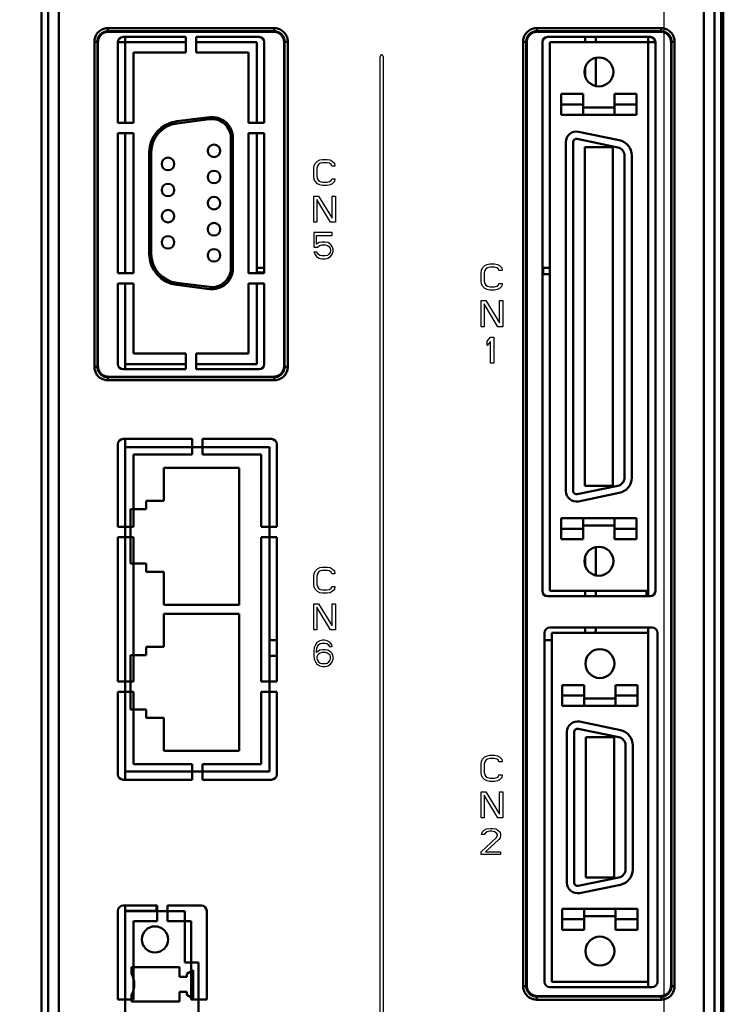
# Model space of a CAD drawing. Header units: millimetres. Extents: x -630 to -92, y 209 to 969.
# Tile 12 of 24: x -534 to -467, y 543 to 637. Entities that reach past the tile are written whole.
import ezdxf

# ---------------------------------------------------------------- set-up
doc = ezdxf.new("R2010")
doc.units = ezdxf.units.MM
doc.header["$LTSCALE"] = 32.67
doc.header["$PDMODE"] = 3
doc.header["$PDSIZE"] = 0.3125
doc.linetypes.add('AM_ISO08W050', pattern=[18, 12, -1.5, 3, -1.5])
doc.linetypes.add('PHANTOM', pattern=[0.8, 0.45, -0.05, 0.1, -0.05, 0.1, -0.05])
doc.layers.get('0').update_dxf_attribs({"linetype": 'CONTINUOUS'})
doc.layers.get('Defpoints').update_dxf_attribs({"linetype": 'CONTINUOUS'})
doc.layers.add('03___PRT_ALL_CURVES', color=7, linetype='CONTINUOUS')
doc.layers.add('AM_10', color=7, linetype='AM_ISO08W050', lineweight=50)
doc.styles.get("Standard").update_dxf_attribs({"font": 'txt', "width": 0.7})
doc.dimstyles.new('DIMSTYLE_1', dxfattribs={"dimtxt": 5, "dimasz": 0.1875, "dimexe": 0.18, "dimexo": 0.0625, "dimgap": 0.09, "dimtad": 1, "dimdsep": 46, "dimtxsty": 'Standard', "dimblk": '_FILLED', "dimblk1": '_FILLED', "dimblk2": '_FILLED', "dimcen": 0.09, "dimadec": 0, "dimazin": 0, "dimtp": 0.01, "dimtm": 0.01, "dimtfac": 1, "dimtofl": 0, "dimtmove": 0, "dimatfit": 3, "dimldrblk": '_FILLED', "dimfxl": 0, "dimtolj": 1, "dimarcsym": 0})

# ---------------------------------------------------------------- blocks, each defined once
blk = doc.blocks.new('_FILLED')
at = {"color": 0, "linetype": 'ByBlock'}
blk.add_solid([(0, 0), (-1, 0.2), (-1, -0.2)], dxfattribs=at)
blk = doc.blocks.new('*D6')
at = {"color": 0, "linetype": 'Continuous', "lineweight": -2}
for p, q in [((-473.333, 666.36), (-555.377, 666.36)), ((-554.377, 662.86), (-554.377, 506.86)), ((-520.333, 503.36), (-555.377, 503.36))]:
    blk.add_line(p, q, dxfattribs=at)
at = {"layer": 'Defpoints', "color": 0, "linetype": 'Continuous', "lineweight": 0}
for p in [(-472.333, 666.36), (-554.377, 503.36), (-519.333, 503.36)]:
    blk.add_point(p, dxfattribs=at)
at = {"color": 0, "linetype": 'Continuous', "lineweight": -2, "xscale": 3.5, "yscale": 3.5, "zscale": 3.5}
for p, rotation in [((-554.377, 666.36), 90), ((-554.377, 503.36), 270)]:
    blk.add_blockref('_FILLED', p, dxfattribs=dict(at, rotation=rotation))
at = {"color": 0, "linetype": 'Continuous', "insert": (-557.877, 584.86), "char_height": 5, "attachment_point": 5, "rotation": 90}
blk.add_mtext('\\A1;163(6.42)', dxfattribs=at)
blk = doc.blocks.new('*D7')
at = {"color": 0, "linetype": 'Continuous', "lineweight": -2}
for p, q in [((-472.333, 665.36), (-472.333, 482.288)), ((-519.333, 502.36), (-519.333, 482.288)), ((-515.833, 483.288), (-475.833, 483.288))]:
    blk.add_line(p, q, dxfattribs=at)
at = {"layer": 'Defpoints', "color": 0, "linetype": 'Continuous', "lineweight": 0}
for p in [(-472.333, 666.36), (-519.333, 503.36), (-472.333, 483.288)]:
    blk.add_point(p, dxfattribs=at)
at = {"color": 0, "linetype": 'Continuous', "lineweight": -2, "xscale": 3.5, "yscale": 3.5, "zscale": 3.5, "rotation": 180}
blk.add_blockref('_FILLED', (-519.333, 483.288), dxfattribs=at)
at = {"color": 0, "linetype": 'Continuous', "lineweight": -2, "xscale": 3.5, "yscale": 3.5, "zscale": 3.5}
blk.add_blockref('_FILLED', (-472.333, 483.288), dxfattribs=at)
at = {"color": 0, "linetype": 'Continuous', "insert": (-495.833, 486.788), "char_height": 5, "attachment_point": 5}
blk.add_mtext('\\A1;47(1.83)', dxfattribs=at)

msp = doc.modelspace()

# ---------------------------------------------------------------- linework, layer by layer
at = {"layer": '03___PRT_ALL_CURVES', "linetype": 'Continuous'}
for p, q in [((-499.453, 540.684), (-499.453, 633.404)), ((-499.313, 633.544), (-499.293, 633.544)), ((-499.153, 633.404), (-499.153, 540.684)), ((-505.803, 622.693), (-505.751, 622.959)), ((-505.803, 621.896), (-505.803, 622.693)), ((-505.751, 622.959), (-505.647, 623.172)), ((-505.647, 623.172), (-505.438, 623.385)), ((-505.438, 622.906), (-505.491, 622.693)), ((-505.491, 622.693), (-505.491, 621.896)), ((-505.438, 623.385), (-505.23, 623.491)), ((-505.334, 623.066), (-505.438, 622.906)), ((-505.178, 623.172), (-505.334, 623.066)), ((-505.23, 623.491), (-504.97, 623.544)), ((-504.97, 623.225), (-505.178, 623.172)), ((-504.97, 623.544), (-504.501, 623.544)), ((-504.501, 623.225), (-504.97, 623.225)), ((-504.501, 623.544), (-504.241, 623.491)), ((-504.293, 623.172), (-504.501, 623.225)), ((-504.136, 623.066), (-504.293, 623.172)), ((-504.241, 623.491), (-504.032, 623.385)), ((-504.084, 622.906), (-504.136, 623.066)), ((-503.772, 622.906), (-504.084, 622.906)), ((-504.032, 623.385), (-503.824, 623.172)), ((-503.824, 623.172), (-503.772, 622.906)), ((-505.751, 621.63), (-505.803, 621.896)), ((-505.491, 621.896), (-505.438, 621.683)), ((-505.438, 621.683), (-505.334, 621.523)), ((-504.136, 621.523), (-504.084, 621.683)), ((-504.084, 621.683), (-503.772, 621.683)), ((-503.772, 621.683), (-503.824, 621.417)), ((-505.647, 621.417), (-505.751, 621.63)), ((-505.438, 621.204), (-505.647, 621.417)), ((-505.23, 621.098), (-505.438, 621.204)), ((-505.334, 621.523), (-505.178, 621.417)), ((-504.97, 621.044), (-505.23, 621.098)), ((-505.178, 621.417), (-504.97, 621.364)), ((-504.97, 621.364), (-504.501, 621.364)), ((-504.501, 621.044), (-504.97, 621.044)), ((-504.501, 621.364), (-504.293, 621.417)), ((-504.241, 621.098), (-504.501, 621.044)), ((-504.293, 621.417), (-504.136, 621.523)), ((-504.032, 621.204), (-504.241, 621.098)), ((-503.824, 621.417), (-504.032, 621.204)), ((-505.803, 617.544), (-505.803, 620.044)), ((-505.803, 620.044), (-505.334, 620.044)), ((-505.334, 620.044), (-504.032, 617.917)), ((-504.032, 617.917), (-504.032, 620.044)), ((-504.032, 620.044), (-503.72, 620.044)), ((-503.72, 620.044), (-503.72, 617.544)), ((-505.491, 619.725), (-505.491, 617.544)), ((-504.188, 617.544), (-505.491, 619.725)), ((-505.491, 617.544), (-505.803, 617.544)), ((-503.72, 617.544), (-504.188, 617.544)), ((-505.801, 616.544), (-505.801, 615.161)), ((-504.03, 616.544), (-505.801, 616.544)), ((-505.54, 615.427), (-505.54, 616.279)), ((-505.54, 616.279), (-504.03, 616.279)), ((-504.03, 616.279), (-504.03, 616.544)), ((-505.801, 615.161), (-505.436, 615.161)), ((-505.28, 615.587), (-505.54, 615.427)), ((-505.436, 615.161), (-505.228, 615.321)), ((-505.019, 615.64), (-505.28, 615.587)), ((-505.228, 615.321), (-505.019, 615.374)), ((-504.707, 615.64), (-505.019, 615.64)), ((-505.019, 615.374), (-504.707, 615.374)), ((-504.447, 615.587), (-504.707, 615.64)), ((-504.707, 615.374), (-504.499, 615.321)), ((-504.499, 615.321), (-504.342, 615.215)), ((-504.186, 615.427), (-504.447, 615.587)), ((-504.342, 615.215), (-504.238, 615.055)), ((-504.03, 615.215), (-504.186, 615.427)), ((-503.926, 614.949), (-504.03, 615.215)), ((-505.801, 614.683), (-505.697, 614.47)), ((-505.488, 614.683), (-505.801, 614.683)), ((-505.697, 614.47), (-505.54, 614.257)), ((-505.54, 614.257), (-505.28, 614.098)), ((-505.384, 614.47), (-505.488, 614.683)), ((-505.228, 614.364), (-505.384, 614.47)), ((-505.019, 614.31), (-505.228, 614.364)), ((-504.707, 614.31), (-505.019, 614.31)), ((-504.499, 614.364), (-504.707, 614.31)), ((-504.342, 614.47), (-504.499, 614.364)), ((-504.447, 614.098), (-504.186, 614.257)), ((-504.238, 614.63), (-504.342, 614.47)), ((-504.238, 615.055), (-504.186, 614.896)), ((-504.186, 614.789), (-504.238, 614.63)), ((-504.186, 614.896), (-504.186, 614.789)), ((-504.186, 614.257), (-504.03, 614.47)), ((-504.03, 614.47), (-503.926, 614.736)), ((-503.926, 614.736), (-503.926, 614.949)), ((-505.28, 614.098), (-505.019, 614.044)), ((-505.019, 614.044), (-504.707, 614.044)), ((-504.707, 614.044), (-504.447, 614.098)), ((-489.647, 613.172), (-489.438, 613.385)), ((-489.438, 613.385), (-489.23, 613.491)), ((-489.23, 613.491), (-488.97, 613.544)), ((-488.97, 613.225), (-489.178, 613.172)), ((-488.97, 613.544), (-488.501, 613.544)), ((-488.501, 613.225), (-488.97, 613.225)), ((-488.501, 613.544), (-488.241, 613.491)), ((-488.293, 613.172), (-488.501, 613.225)), ((-488.241, 613.491), (-488.032, 613.385)), ((-488.032, 613.385), (-487.824, 613.172)), ((-489.803, 612.693), (-489.751, 612.959)), ((-489.803, 611.896), (-489.803, 612.693)), ((-489.751, 612.959), (-489.647, 613.172)), ((-489.438, 612.906), (-489.491, 612.693)), ((-489.491, 612.693), (-489.491, 611.896)), ((-489.334, 613.066), (-489.438, 612.906)), ((-489.178, 613.172), (-489.334, 613.066)), ((-488.136, 613.066), (-488.293, 613.172)), ((-488.084, 612.906), (-488.136, 613.066)), ((-487.772, 612.906), (-488.084, 612.906)), ((-487.824, 613.172), (-487.772, 612.906)), ((-489.751, 611.63), (-489.803, 611.896)), ((-489.647, 611.417), (-489.751, 611.63)), ((-489.438, 611.204), (-489.647, 611.417)), ((-489.491, 611.896), (-489.438, 611.683)), ((-489.438, 611.683), (-489.334, 611.523)), ((-489.334, 611.523), (-489.178, 611.417)), ((-489.178, 611.417), (-488.97, 611.364)), ((-488.97, 611.364), (-488.501, 611.364)), ((-488.501, 611.364), (-488.293, 611.417)), ((-488.293, 611.417), (-488.136, 611.523)), ((-488.136, 611.523), (-488.084, 611.683)), ((-488.084, 611.683), (-487.772, 611.683)), ((-487.824, 611.417), (-488.032, 611.204)), ((-487.772, 611.683), (-487.824, 611.417)), ((-489.23, 611.098), (-489.438, 611.204)), ((-488.97, 611.044), (-489.23, 611.098)), ((-488.501, 611.044), (-488.97, 611.044)), ((-488.241, 611.098), (-488.501, 611.044)), ((-488.032, 611.204), (-488.241, 611.098)), ((-489.803, 607.544), (-489.803, 610.044)), ((-489.803, 610.044), (-489.334, 610.044)), ((-489.491, 609.725), (-489.491, 607.544)), ((-488.188, 607.544), (-489.491, 609.725)), ((-489.334, 610.044), (-488.032, 607.917)), ((-488.032, 607.917), (-488.032, 610.044)), ((-488.032, 610.044), (-487.72, 610.044)), ((-487.72, 610.044), (-487.72, 607.544)), ((-489.491, 607.544), (-489.803, 607.544)), ((-487.72, 607.544), (-488.188, 607.544)), ((-489.203, 606.172), (-488.891, 606.544)), ((-489.203, 605.747), (-489.203, 606.172)), ((-488.891, 606.119), (-489.203, 605.747)), ((-488.891, 606.544), (-488.578, 606.544)), ((-488.891, 604.044), (-488.891, 606.119)), ((-488.578, 606.544), (-488.578, 604.044)), ((-488.578, 604.044), (-488.891, 604.044)), ((-505.751, 583.959), (-505.647, 584.172)), ((-505.647, 584.172), (-505.438, 584.385)), ((-505.438, 584.385), (-505.23, 584.491)), ((-505.334, 584.066), (-505.438, 583.906)), ((-505.178, 584.172), (-505.334, 584.066)), ((-505.23, 584.491), (-504.97, 584.544)), ((-504.97, 584.225), (-505.178, 584.172)), ((-504.97, 584.544), (-504.501, 584.544)), ((-504.501, 584.225), (-504.97, 584.225)), ((-504.501, 584.544), (-504.241, 584.491)), ((-504.293, 584.172), (-504.501, 584.225)), ((-504.136, 584.066), (-504.293, 584.172)), ((-504.241, 584.491), (-504.032, 584.385)), ((-504.084, 583.906), (-504.136, 584.066)), ((-504.032, 584.385), (-503.824, 584.172)), ((-503.824, 584.172), (-503.772, 583.906)), ((-505.803, 583.693), (-505.751, 583.959)), ((-505.803, 582.896), (-505.803, 583.693)), ((-505.438, 583.906), (-505.491, 583.693)), ((-505.491, 583.693), (-505.491, 582.896)), ((-503.772, 583.906), (-504.084, 583.906)), ((-505.751, 582.63), (-505.803, 582.896)), ((-505.647, 582.417), (-505.751, 582.63)), ((-505.438, 582.204), (-505.647, 582.417)), ((-505.491, 582.896), (-505.438, 582.683)), ((-505.438, 582.683), (-505.334, 582.523)), ((-505.23, 582.098), (-505.438, 582.204)), ((-505.334, 582.523), (-505.178, 582.417)), ((-505.178, 582.417), (-504.97, 582.364)), ((-504.97, 582.364), (-504.501, 582.364)), ((-504.501, 582.364), (-504.293, 582.417)), ((-504.293, 582.417), (-504.136, 582.523)), ((-504.032, 582.204), (-504.241, 582.098)), ((-504.136, 582.523), (-504.084, 582.683)), ((-504.084, 582.683), (-503.772, 582.683)), ((-503.824, 582.417), (-504.032, 582.204)), ((-503.772, 582.683), (-503.824, 582.417)), ((-504.97, 582.044), (-505.23, 582.098)), ((-504.501, 582.044), (-504.97, 582.044)), ((-504.241, 582.098), (-504.501, 582.044)), ((-505.803, 578.544), (-505.803, 581.044)), ((-505.803, 581.044), (-505.334, 581.044)), ((-505.491, 580.725), (-505.491, 578.544)), ((-504.188, 578.544), (-505.491, 580.725)), ((-505.334, 581.044), (-504.032, 578.917)), ((-504.032, 578.917), (-504.032, 581.044)), ((-504.032, 581.044), (-503.72, 581.044)), ((-503.72, 581.044), (-503.72, 578.544)), ((-505.491, 578.544), (-505.803, 578.544)), ((-503.72, 578.544), (-504.188, 578.544)), ((-505.23, 577.491), (-505.491, 577.332)), ((-504.97, 577.544), (-505.23, 577.491)), ((-504.761, 577.544), (-504.97, 577.544)), ((-504.501, 577.491), (-504.761, 577.544)), ((-504.241, 577.332), (-504.501, 577.491)), ((-505.751, 576.853), (-505.803, 576.481)), ((-505.803, 576.481), (-505.803, 576.108)), ((-505.647, 577.119), (-505.751, 576.853)), ((-505.491, 577.332), (-505.647, 577.119)), ((-505.543, 576.481), (-505.491, 576.8)), ((-505.23, 576.587), (-505.543, 576.374)), ((-505.543, 576.374), (-505.543, 576.481)), ((-505.491, 576.8), (-505.438, 576.959)), ((-505.438, 576.959), (-505.334, 577.119)), ((-505.334, 577.119), (-505.178, 577.225)), ((-504.97, 576.64), (-505.23, 576.587)), ((-505.178, 577.225), (-505.022, 577.279)), ((-505.022, 577.279), (-504.709, 577.279)), ((-504.709, 576.64), (-504.97, 576.64)), ((-504.709, 577.279), (-504.553, 577.225)), ((-504.449, 576.587), (-504.709, 576.64)), ((-504.553, 577.225), (-504.397, 577.119)), ((-504.188, 576.427), (-504.449, 576.587)), ((-504.397, 577.119), (-504.293, 576.959)), ((-504.293, 576.959), (-504.032, 576.959)), ((-504.084, 577.119), (-504.241, 577.332)), ((-504.032, 576.959), (-504.084, 577.119)), ((-505.803, 576.108), (-505.751, 575.736)), ((-505.751, 575.736), (-505.647, 575.47)), ((-505.438, 576.108), (-505.491, 575.949)), ((-505.491, 575.949), (-505.491, 575.789)), ((-505.491, 575.789), (-505.438, 575.63)), ((-505.334, 576.215), (-505.438, 576.108)), ((-505.438, 575.63), (-505.334, 575.47)), ((-505.178, 576.321), (-505.334, 576.215)), ((-505.022, 576.374), (-505.178, 576.321)), ((-504.657, 576.374), (-505.022, 576.374)), ((-504.501, 576.321), (-504.657, 576.374)), ((-504.345, 576.215), (-504.501, 576.321)), ((-504.241, 576.108), (-504.345, 576.215)), ((-504.345, 575.47), (-504.241, 575.63)), ((-504.188, 575.949), (-504.241, 576.108)), ((-504.241, 575.63), (-504.188, 575.789)), ((-504.032, 576.268), (-504.188, 576.427)), ((-504.188, 575.789), (-504.188, 575.949)), ((-503.928, 576.002), (-504.032, 576.268)), ((-504.032, 575.47), (-503.928, 575.736)), ((-503.928, 575.736), (-503.928, 576.002)), ((-505.647, 575.47), (-505.491, 575.257)), ((-505.491, 575.257), (-505.23, 575.098)), ((-505.334, 575.47), (-505.178, 575.364)), ((-505.23, 575.098), (-504.97, 575.044)), ((-505.178, 575.364), (-505.022, 575.31)), ((-505.022, 575.31), (-504.657, 575.31)), ((-504.97, 575.044), (-504.709, 575.044)), ((-504.709, 575.044), (-504.449, 575.098)), ((-504.657, 575.31), (-504.501, 575.364)), ((-504.501, 575.364), (-504.345, 575.47)), ((-504.449, 575.098), (-504.188, 575.257)), ((-504.188, 575.257), (-504.032, 575.47)), ((-489.751, 565.959), (-489.647, 566.172)), ((-489.647, 566.172), (-489.438, 566.385)), ((-489.438, 566.385), (-489.23, 566.491)), ((-489.178, 566.172), (-489.334, 566.066)), ((-489.23, 566.491), (-488.97, 566.544)), ((-488.97, 566.225), (-489.178, 566.172)), ((-488.97, 566.544), (-488.501, 566.544)), ((-488.501, 566.225), (-488.97, 566.225)), ((-488.501, 566.544), (-488.241, 566.491)), ((-488.293, 566.172), (-488.501, 566.225)), ((-488.136, 566.066), (-488.293, 566.172)), ((-488.241, 566.491), (-488.032, 566.385)), ((-488.032, 566.385), (-487.824, 566.172)), ((-487.824, 566.172), (-487.772, 565.906)), ((-489.803, 565.693), (-489.751, 565.959)), ((-489.803, 564.896), (-489.803, 565.693)), ((-489.438, 565.906), (-489.491, 565.693)), ((-489.491, 565.693), (-489.491, 564.896)), ((-489.334, 566.066), (-489.438, 565.906)), ((-488.084, 565.906), (-488.136, 566.066)), ((-487.772, 565.906), (-488.084, 565.906)), ((-489.751, 564.63), (-489.803, 564.896)), ((-489.647, 564.417), (-489.751, 564.63)), ((-489.438, 564.204), (-489.647, 564.417)), ((-489.491, 564.896), (-489.438, 564.683)), ((-489.438, 564.683), (-489.334, 564.523)), ((-489.334, 564.523), (-489.178, 564.417)), ((-489.178, 564.417), (-488.97, 564.364)), ((-488.97, 564.364), (-488.501, 564.364)), ((-488.501, 564.364), (-488.293, 564.417)), ((-488.293, 564.417), (-488.136, 564.523)), ((-488.136, 564.523), (-488.084, 564.683)), ((-488.084, 564.683), (-487.772, 564.683)), ((-487.824, 564.417), (-488.032, 564.204)), ((-487.772, 564.683), (-487.824, 564.417)), ((-489.23, 564.098), (-489.438, 564.204)), ((-488.97, 564.044), (-489.23, 564.098)), ((-488.501, 564.044), (-488.97, 564.044)), ((-488.241, 564.098), (-488.501, 564.044)), ((-488.032, 564.204), (-488.241, 564.098)), ((-489.803, 563.044), (-489.334, 563.044)), ((-489.803, 560.544), (-489.803, 563.044)), ((-488.188, 560.544), (-489.491, 562.725)), ((-489.491, 562.725), (-489.491, 560.544)), ((-489.334, 563.044), (-488.032, 560.917)), ((-488.032, 563.044), (-487.72, 563.044)), ((-488.032, 560.917), (-488.032, 563.044)), ((-487.72, 563.044), (-487.72, 560.544)), ((-489.491, 560.544), (-489.803, 560.544)), ((-487.72, 560.544), (-488.188, 560.544)), ((-489.282, 559.491), (-488.918, 559.544)), ((-488.918, 559.544), (-488.709, 559.544)), ((-488.709, 559.544), (-488.397, 559.491)), ((-489.803, 557.31), (-488.345, 558.64)), ((-489.751, 558.959), (-489.699, 559.172)), ((-489.491, 558.959), (-489.751, 558.959)), ((-489.699, 559.172), (-489.491, 559.385)), ((-489.491, 559.385), (-489.282, 559.491)), ((-489.386, 559.119), (-489.491, 558.959)), ((-489.23, 559.225), (-489.386, 559.119)), ((-488.97, 559.279), (-489.23, 559.225)), ((-488.761, 559.279), (-488.97, 559.279)), ((-488.501, 559.225), (-488.761, 559.279)), ((-488.345, 559.119), (-488.501, 559.225)), ((-488.397, 559.491), (-488.188, 559.385)), ((-488.241, 558.959), (-488.345, 559.119)), ((-488.345, 558.64), (-488.241, 558.853)), ((-488.241, 558.853), (-488.241, 558.959)), ((-488.188, 559.385), (-487.98, 559.172)), ((-487.98, 558.64), (-488.084, 558.481)), ((-487.98, 559.172), (-487.928, 558.959)), ((-487.928, 558.853), (-487.98, 558.64)), ((-487.928, 558.959), (-487.928, 558.853)), ((-488.084, 558.481), (-489.386, 557.31)), ((-489.803, 557.044), (-489.803, 557.31)), ((-487.928, 557.044), (-489.803, 557.044)), ((-489.386, 557.31), (-487.928, 557.31)), ((-487.928, 557.31), (-487.928, 557.044))]:
    msp.add_line(p, q, dxfattribs=at)
for centre, start, end in [((-499.313, 633.404), 90, 180), ((-499.293, 633.404), 0, 90)]:
    msp.add_arc(centre, 0.14, start, end, dxfattribs=at)
at = {"layer": 'AM_10', "color": 7, "linetype": 'Continuous'}
for p, q in [((-531.833, 502.174), (-531.833, 668.76)), ((-466.833, 511.96), (-466.833, 668.76)), ((-531.818, 668.745), (-531.818, 511.974)), ((-466.849, 668.745), (-466.849, 511.974)), ((-466.633, 509.86), (-466.633, 656.131)), ((-531.205, 637.725), (-531.205, 512.587)), ((-530.179, 637.716), (-530.179, 512.587)), ((-468.488, 512.587), (-468.488, 637.716)), ((-467.462, 512.587), (-467.462, 637.725)), ((-525.481, 636.107), (-525.481, 635.807)), ((-525.481, 636.107), (-509.586, 636.107)), ((-525.481, 635.807), (-525.433, 635.76)), ((-525.481, 635.807), (-509.586, 635.807)), ((-509.586, 635.807), (-509.633, 635.76)), ((-509.586, 636.107), (-509.586, 635.807)), ((-484.481, 636.107), (-484.481, 635.807)), ((-484.481, 636.107), (-472.586, 636.107)), ((-484.481, 635.807), (-484.433, 635.76)), ((-484.481, 635.807), (-472.586, 635.807)), ((-472.586, 635.807), (-472.633, 635.76)), ((-472.586, 636.107), (-472.586, 635.807)), ((-509.633, 635.76), (-525.433, 635.76)), ((-518.033, 635.26), (-524.033, 635.26)), ((-523.833, 627.06), (-523.833, 635.26)), ((-518.033, 635.26), (-518.033, 633.76)), ((-517.033, 633.76), (-517.033, 635.26)), ((-511.033, 635.26), (-517.033, 635.26)), ((-472.633, 635.76), (-484.433, 635.76)), ((-473.633, 635.26), (-483.433, 635.26)), ((-479.833, 635.26), (-479.833, 634.76)), ((-478.833, 635.26), (-478.833, 634.76)), ((-473.833, 581.76), (-473.833, 635.26)), ((-526.78, 603.712), (-526.78, 634.807)), ((-526.78, 634.807), (-526.481, 634.807)), ((-526.481, 603.712), (-526.481, 634.807)), ((-526.481, 634.807), (-526.433, 634.76)), ((-526.433, 634.76), (-526.433, 603.76)), ((-518.033, 634.765), (-524.533, 634.765)), ((-524.533, 634.76), (-524.533, 627.06)), ((-511.233, 634.765), (-517.033, 634.765)), ((-511.233, 627.06), (-511.233, 634.765)), ((-510.533, 627.06), (-510.533, 634.76)), ((-508.586, 634.807), (-508.633, 634.76)), ((-508.633, 603.76), (-508.633, 634.76)), ((-508.586, 634.807), (-508.586, 603.712)), ((-508.286, 634.807), (-508.586, 634.807)), ((-508.286, 634.807), (-508.286, 603.712)), ((-485.78, 544.462), (-485.78, 634.807)), ((-485.78, 634.807), (-485.481, 634.807)), ((-485.481, 544.462), (-485.481, 634.807)), ((-485.481, 634.807), (-485.433, 634.76)), ((-485.433, 634.76), (-485.433, 544.51)), ((-483.933, 634.76), (-483.933, 582.26)), ((-483.233, 634.76), (-483.233, 582.26)), ((-483.233, 634.76), (-473.133, 634.76)), ((-473.133, 582.26), (-473.133, 634.76)), ((-471.586, 634.807), (-471.633, 634.76)), ((-471.633, 544.51), (-471.633, 634.76)), ((-471.586, 634.807), (-471.586, 544.462)), ((-471.286, 634.807), (-471.586, 634.807)), ((-471.286, 634.807), (-471.286, 544.462)), ((-523.033, 633.76), (-523.033, 627.06)), ((-518.033, 633.76), (-523.033, 633.76)), ((-512.033, 633.76), (-517.033, 633.76)), ((-512.033, 627.06), (-512.033, 633.76)), ((-478.833, 633.255), (-478.833, 630.564)), ((-479.833, 632.359), (-479.833, 631.46)), ((-482.133, 627.81), (-482.133, 629.81)), ((-480.033, 629.81), (-482.133, 629.81)), ((-480.033, 627.81), (-480.033, 629.81)), ((-477.033, 627.81), (-477.033, 629.81)), ((-474.933, 629.81), (-477.033, 629.81)), ((-474.933, 627.81), (-474.933, 629.81)), ((-480.033, 628.81), (-482.133, 628.81)), ((-480.033, 628.51), (-477.033, 628.51)), ((-474.933, 628.81), (-477.033, 628.81)), ((-515.781, 627.584), (-518.905, 627.194)), ((-515.757, 627.386), (-518.881, 626.995)), ((-482.133, 627.81), (-474.933, 627.81)), ((-523.033, 627.06), (-524.533, 627.06)), ((-510.533, 627.06), (-512.033, 627.06)), ((-524.533, 626.06), (-524.533, 612.66)), ((-524.533, 626.06), (-523.033, 626.06)), ((-523.833, 626.06), (-523.833, 612.66)), ((-523.033, 626.06), (-523.033, 612.66)), ((-513.733, 613.131), (-513.733, 625.6)), ((-513.533, 613.131), (-513.533, 625.6)), ((-512.033, 612.66), (-512.033, 626.06)), ((-512.033, 626.06), (-510.533, 626.06)), ((-511.233, 612.66), (-511.233, 626.06)), ((-510.533, 612.66), (-510.533, 626.06)), ((-476.722, 624.698), (-480.623, 625.503)), ((-476.58, 625.384), (-480.481, 626.189)), ((-481.683, 625.21), (-481.683, 591.81)), ((-480.983, 625.21), (-480.983, 591.81)), ((-479.883, 624.71), (-479.883, 592.31)), ((-477.183, 624.71), (-479.883, 624.71)), ((-477.183, 592.31), (-477.183, 624.71)), ((-521.533, 624.217), (-521.533, 614.514)), ((-521.333, 624.217), (-521.333, 614.514)), ((-476.083, 593.104), (-476.083, 623.915)), ((-475.383, 593.104), (-475.383, 623.915)), ((-466.633, 621.66), (-466.833, 621.66)), ((-466.833, 620.86), (-466.633, 620.86)), ((-523.033, 612.66), (-524.533, 612.66)), ((-510.533, 612.66), (-512.033, 612.66)), ((-511.233, 613.164), (-510.533, 613.164)), ((-511.233, 612.742), (-510.533, 612.742)), ((-483.933, 613.164), (-483.233, 613.164)), ((-483.933, 612.742), (-483.873, 612.742)), ((-483.933, 612.564), (-483.233, 612.564)), ((-483.873, 613.164), (-483.873, 612.564)), ((-524.533, 611.66), (-524.533, 603.965)), ((-524.533, 611.66), (-523.033, 611.66)), ((-523.833, 611.66), (-523.833, 603.465)), ((-523.033, 611.66), (-523.033, 604.965)), ((-518.905, 611.537), (-515.781, 611.146)), ((-518.881, 611.735), (-515.757, 611.345)), ((-512.033, 604.965), (-512.033, 611.66)), ((-512.033, 611.66), (-510.533, 611.66)), ((-511.233, 603.965), (-511.233, 611.66)), ((-510.533, 603.965), (-510.533, 611.66)), ((-523.033, 604.965), (-518.033, 604.965)), ((-518.033, 604.965), (-518.033, 603.465)), ((-517.033, 603.465), (-517.033, 604.965)), ((-517.033, 604.965), (-512.033, 604.965)), ((-466.633, 604.86), (-466.833, 604.86)), ((-523.833, 603.965), (-518.033, 603.965)), ((-517.033, 603.965), (-511.233, 603.965)), ((-466.633, 604.06), (-466.849, 604.06)), ((-526.78, 603.712), (-526.481, 603.712)), ((-526.481, 603.712), (-526.433, 603.76)), ((-524.033, 603.465), (-518.033, 603.465)), ((-517.033, 603.465), (-511.033, 603.465)), ((-508.586, 603.712), (-508.633, 603.76)), ((-508.286, 603.712), (-508.586, 603.712)), ((-466.633, 603.06), (-466.849, 603.06)), ((-525.481, 602.712), (-525.433, 602.76)), ((-525.481, 602.412), (-525.481, 602.712)), ((-509.586, 602.712), (-525.481, 602.712)), ((-509.586, 602.412), (-525.481, 602.412)), ((-525.433, 602.76), (-509.633, 602.76)), ((-509.586, 602.712), (-509.633, 602.76)), ((-509.586, 602.412), (-509.586, 602.712)), ((-524.533, 596.304), (-524.533, 588.404)), ((-517.433, 596.804), (-524.033, 596.804)), ((-523.833, 564.204), (-523.833, 596.804)), ((-517.433, 596.804), (-517.433, 595.304)), ((-516.433, 595.304), (-516.433, 596.804)), ((-509.833, 596.804), (-516.433, 596.804)), ((-509.333, 588.404), (-509.333, 596.304)), ((-510.033, 596.005), (-523.833, 596.005)), ((-523.033, 595.304), (-523.033, 588.404)), ((-517.433, 595.304), (-523.033, 595.304)), ((-510.833, 595.304), (-516.433, 595.304)), ((-510.833, 588.404), (-510.833, 595.304)), ((-510.033, 565.005), (-510.033, 596.005)), ((-520.133, 594.055), (-520.133, 590.89)), ((-512.933, 594.055), (-520.133, 594.055)), ((-512.933, 580.925), (-512.933, 594.055)), ((-480.623, 591.516), (-476.722, 592.321)), ((-480.481, 590.83), (-476.58, 591.635)), ((-479.883, 592.31), (-477.183, 592.31)), ((-521.833, 590.89), (-521.833, 590.09)), ((-520.133, 590.89), (-521.833, 590.89)), ((-523.333, 590.09), (-523.333, 584.89)), ((-521.833, 590.09), (-523.333, 590.09)), ((-482.133, 589.21), (-474.933, 589.21)), ((-482.133, 587.21), (-482.133, 589.21)), ((-480.033, 587.21), (-480.033, 589.21)), ((-477.033, 587.21), (-477.033, 589.21)), ((-474.933, 587.21), (-474.933, 589.21)), ((-523.033, 588.404), (-524.533, 588.404)), ((-509.333, 588.404), (-510.833, 588.404)), ((-480.033, 588.21), (-482.133, 588.21)), ((-480.033, 588.51), (-477.033, 588.51)), ((-474.933, 588.21), (-477.033, 588.21)), ((-524.533, 587.404), (-524.533, 573.604)), ((-524.533, 587.404), (-523.033, 587.404)), ((-523.033, 587.404), (-523.033, 573.604)), ((-510.833, 573.604), (-510.833, 587.404)), ((-510.833, 587.404), (-509.333, 587.404)), ((-509.333, 573.604), (-509.333, 587.404)), ((-480.033, 587.21), (-482.133, 587.21)), ((-474.933, 587.21), (-477.033, 587.21)), ((-478.833, 586.455), (-478.833, 583.764)), ((-479.833, 585.559), (-479.833, 584.66)), ((-523.333, 584.89), (-521.833, 584.89)), ((-521.833, 584.89), (-521.833, 584.09)), ((-521.833, 584.09), (-520.133, 584.09)), ((-520.133, 584.09), (-520.133, 580.925)), ((-483.233, 582.26), (-473.833, 582.26)), ((-479.833, 582.26), (-479.833, 581.76)), ((-478.833, 582.26), (-478.833, 581.76)), ((-473.983, 582.26), (-473.983, 581.76)), ((-483.433, 581.76), (-473.633, 581.76)), ((-512.933, 580.925), (-520.133, 580.925)), ((-520.133, 580.085), (-520.133, 576.92)), ((-520.133, 580.085), (-512.933, 580.085)), ((-512.933, 566.955), (-512.933, 580.085)), ((-473.433, 578.76), (-483.233, 578.76)), ((-479.833, 578.76), (-479.833, 578.26)), ((-478.833, 578.76), (-478.833, 578.564)), ((-473.833, 544.36), (-473.833, 578.76)), ((-510.033, 577.564), (-509.333, 577.564)), ((-483.733, 578.26), (-483.733, 544.86)), ((-483.733, 577.564), (-483.033, 577.564)), ((-473.833, 578.26), (-483.033, 578.26)), ((-483.033, 578.26), (-483.033, 544.86)), ((-472.933, 544.86), (-472.933, 578.26)), ((-466.633, 577.66), (-466.849, 577.66)), ((-521.833, 576.92), (-521.833, 576.12)), ((-520.133, 576.92), (-521.833, 576.92)), ((-466.633, 576.66), (-466.849, 576.66)), ((-523.333, 576.12), (-523.333, 570.92)), ((-521.833, 576.12), (-523.333, 576.12)), ((-510.033, 576.064), (-509.333, 576.064)), ((-466.633, 575.86), (-466.833, 575.86)), ((-523.033, 573.604), (-524.533, 573.604)), ((-509.333, 573.604), (-510.833, 573.604)), ((-479.933, 573.26), (-482.033, 573.26)), ((-482.033, 571.26), (-482.033, 573.26)), ((-479.933, 571.26), (-479.933, 573.26)), ((-474.833, 573.26), (-476.933, 573.26)), ((-476.933, 571.26), (-476.933, 573.26)), ((-474.833, 571.26), (-474.833, 573.26)), ((-524.533, 572.604), (-524.533, 564.704)), ((-524.533, 572.604), (-523.033, 572.604)), ((-523.033, 572.604), (-523.033, 565.704)), ((-510.833, 565.704), (-510.833, 572.604)), ((-510.833, 572.604), (-509.333, 572.604)), ((-509.333, 564.704), (-509.333, 572.604)), ((-479.933, 572.26), (-482.033, 572.26)), ((-479.933, 571.96), (-476.933, 571.96)), ((-474.833, 572.26), (-476.933, 572.26)), ((-523.333, 570.92), (-521.833, 570.92)), ((-521.833, 570.92), (-521.833, 570.12)), ((-482.033, 571.26), (-474.833, 571.26)), ((-521.833, 570.12), (-520.133, 570.12)), ((-520.133, 570.12), (-520.133, 566.955)), ((-476.622, 568.269), (-480.523, 569.073)), ((-476.48, 568.954), (-480.381, 569.759)), ((-481.583, 568.78), (-481.583, 554.34)), ((-480.883, 568.78), (-480.883, 554.34)), ((-477.083, 568.26), (-479.783, 568.26)), ((-479.783, 568.26), (-479.783, 554.86)), ((-477.083, 554.86), (-477.083, 568.26)), ((-475.983, 555.634), (-475.983, 567.485)), ((-475.283, 555.634), (-475.283, 567.485)), ((-520.133, 566.955), (-512.933, 566.955)), ((-523.033, 565.704), (-517.433, 565.704)), ((-517.433, 565.704), (-517.433, 564.204)), ((-516.433, 564.204), (-516.433, 565.704)), ((-516.433, 565.704), (-510.833, 565.704)), ((-523.833, 565.005), (-510.033, 565.005)), ((-524.033, 564.204), (-517.433, 564.204)), ((-516.433, 564.204), (-509.833, 564.204)), ((-466.633, 559.86), (-466.833, 559.86)), ((-466.833, 559.06), (-466.633, 559.06)), ((-480.523, 554.046), (-476.622, 554.851)), ((-479.783, 554.86), (-477.083, 554.86)), ((-480.381, 553.36), (-476.48, 554.165)), ((-520.783, 552.165), (-524.033, 552.165)), ((-523.833, 514.165), (-523.833, 552.165)), ((-520.833, 552.165), (-520.833, 551.625)), ((-520.783, 552.165), (-520.783, 550.665)), ((-516.533, 552.165), (-519.783, 552.165)), ((-519.783, 550.665), (-519.783, 552.165)), ((-524.533, 551.665), (-524.533, 543.165)), ((-520.833, 551.653), (-523.833, 551.653)), ((-518.133, 551.625), (-523.833, 551.625)), ((-518.133, 551.625), (-518.133, 546.725)), ((-516.033, 543.165), (-516.033, 551.665)), ((-482.033, 551.86), (-474.833, 551.86)), ((-482.033, 549.86), (-482.033, 551.86)), ((-479.933, 549.86), (-479.933, 551.86)), ((-479.933, 551.16), (-476.933, 551.16)), ((-476.933, 549.86), (-476.933, 551.86)), ((-474.833, 549.86), (-474.833, 551.86)), ((-520.783, 550.665), (-523.033, 550.665)), ((-523.033, 550.665), (-523.033, 543.165)), ((-517.533, 550.665), (-519.783, 550.665)), ((-517.533, 543.165), (-517.533, 550.665)), ((-479.933, 550.86), (-482.033, 550.86)), ((-474.833, 550.86), (-476.933, 550.86)), ((-479.933, 549.86), (-482.033, 549.86)), ((-474.833, 549.86), (-476.933, 549.86)), ((-516.833, 546.725), (-518.133, 546.725)), ((-516.833, 519.665), (-516.833, 546.725)), ((-518.633, 546.275), (-523.233, 546.275)), ((-523.233, 546.275), (-523.233, 545.635)), ((-518.633, 546.275), (-518.633, 545.345)), ((-517.933, 545.637), (-517.333, 545.983)), ((-517.933, 545.345), (-517.933, 545.637)), ((-517.333, 543.269), (-517.333, 545.983)), ((-518.633, 545.345), (-517.933, 545.345)), ((-485.78, 544.462), (-485.481, 544.462)), ((-485.481, 544.462), (-485.433, 544.51)), ((-483.033, 544.86), (-473.833, 544.86)), ((-471.586, 544.462), (-471.633, 544.51)), ((-471.286, 544.462), (-471.586, 544.462)), ((-523.233, 543.615), (-523.233, 542.975)), ((-517.933, 543.905), (-518.633, 543.905)), ((-518.633, 543.905), (-518.633, 542.975)), ((-517.933, 543.615), (-517.933, 543.905)), ((-517.333, 543.269), (-517.933, 543.615)), ((-484.481, 543.462), (-484.433, 543.51)), ((-484.433, 543.51), (-472.633, 543.51)), ((-483.233, 544.36), (-473.433, 544.36)), ((-472.586, 543.462), (-472.633, 543.51)), ((-523.033, 543.165), (-524.533, 543.165)), ((-523.233, 542.975), (-518.633, 542.975)), ((-516.033, 543.165), (-517.533, 543.165)), ((-472.586, 543.462), (-484.481, 543.462)), ((-484.481, 543.162), (-484.481, 543.462)), ((-472.586, 543.162), (-484.481, 543.162)), ((-472.586, 543.162), (-472.586, 543.462))]:
    msp.add_line(p, q, dxfattribs=at)
at = {"layer": 'AM_10', "color": 8, "linetype": 'PHANTOM'}
for p, q in [((-523.833, 635.26), (-523.833, 634.765)), ((-523.833, 603.965), (-523.833, 603.465)), ((-523.833, 596.005), (-523.833, 596.804)), ((-523.833, 564.204), (-523.833, 565.005)), ((-523.833, 551.625), (-523.833, 552.165))]:
    msp.add_line(p, q, dxfattribs=at)
at = {"layer": 'AM_10', "color": 7, "linetype": 'Continuous'}
for centre, radius in [((-478.533, 631.91), 1.385), ((-515.333, 624.365), 0.6), ((-519.733, 623.115), 0.6), ((-515.333, 621.865), 0.6), ((-519.733, 620.615), 0.6), ((-515.333, 619.365), 0.6), ((-519.733, 618.115), 0.6), ((-515.333, 616.865), 0.6), ((-519.733, 615.615), 0.6), ((-515.333, 614.365), 0.6), ((-478.533, 585.11), 1.385), ((-478.433, 575.31), 1.385), ((-520.983, 548.925), 1.25), ((-478.433, 547.81), 1.385)]:
    msp.add_circle(centre, radius, dxfattribs=at)
for centre, radius, start, end in [((-524.033, 634.76), 0.5, 90, 180), ((-511.033, 634.76), 0.5, 0, 90), ((-483.433, 634.76), 0.5, 90, 180), ((-473.633, 634.76), 0.5, 0, 90), ((-515.533, 625.6), 2, 0, 97.12502), ((-515.533, 625.6), 1.8, 0, 97.12502), ((-518.533, 624.217), 3, 97.12502, 180), ((-518.533, 624.217), 2.8, 97.12502, 180), ((-480.683, 625.21), 1, 78.34, 180), ((-480.683, 625.21), 0.3, 78.34, 180), ((-476.883, 623.915), 0.8, 0, 78.34), ((-476.883, 623.915), 1.5, 0, 78.34), ((-518.533, 614.514), 3, 180, 262.87498), ((-518.533, 614.514), 2.8, 180, 262.87498), ((-515.533, 613.131), 2, 262.87498, 0), ((-515.533, 613.131), 1.8, 262.87498, 0), ((-524.033, 603.965), 0.5, 180, 270), ((-511.033, 603.965), 0.5, 270, 0), ((-524.033, 596.304), 0.5, 90, 180), ((-509.833, 596.304), 0.5, 0, 90), ((-476.883, 593.104), 0.8, 281.66, 0), ((-476.883, 593.104), 1.5, 281.66, 0), ((-480.683, 591.81), 1, 180, 281.66), ((-480.683, 591.81), 0.3, 180, 281.66), ((-483.433, 582.26), 0.5, 180, 270), ((-473.633, 582.26), 0.5, 270, 0), ((-483.233, 578.26), 0.5, 90, 180), ((-479.833, 578.564), 1, 342.12707, 0), ((-473.433, 578.26), 0.5, 0, 90), ((-480.583, 568.78), 1, 78.34071, 180), ((-480.583, 568.78), 0.3, 78.34071, 180), ((-476.783, 567.485), 1.5, 0, 78.34071), ((-476.783, 567.485), 0.8, 0, 78.34071), ((-524.033, 564.704), 0.5, 180, 270), ((-509.833, 564.704), 0.5, 270, 0), ((-476.783, 555.634), 0.8, 281.65929, 0), ((-476.783, 555.634), 1.5, 281.65929, 0), ((-480.583, 554.34), 1, 180, 281.65929), ((-480.583, 554.34), 0.3, 180, 281.65929), ((-524.033, 551.665), 0.5, 90, 180), ((-516.533, 551.665), 0.5, 0, 90), ((-524.96, 544.625), 2, 329.66865, 30.33135), ((-483.233, 544.86), 0.5, 180, 270), ((-473.433, 544.86), 0.5, 270, 0)]:
    msp.add_arc(centre, radius, start, end, dxfattribs=at)
for points, start_tangent, end_tangent in [([(-526.78, 634.807), (-526.717, 635.209), (-526.532, 635.571), (-526.245, 635.858), (-525.883, 636.043), (-525.481, 636.107)], (-0.00054, 1), (1, 0.000126)), ([(-526.481, 634.807), (-526.432, 635.116), (-526.29, 635.395), (-526.069, 635.616), (-525.79, 635.758), (-525.481, 635.807)], (-0.000373, 1), (1, -0.000058)), ([(-509.586, 636.107), (-509.184, 636.043), (-508.822, 635.859), (-508.535, 635.571), (-508.35, 635.21), (-508.286, 634.807)], (1, 0.00054), (0.000126, -1)), ([(-509.586, 635.807), (-509.277, 635.758), (-508.998, 635.616), (-508.777, 635.395), (-508.635, 635.117), (-508.586, 634.807)], (1, 0.000373), (-0.000058, -1)), ([(-485.78, 634.807), (-485.717, 635.209), (-485.532, 635.571), (-485.245, 635.858), (-484.883, 636.043), (-484.481, 636.107)], (-0.00054, 1), (1, 0.000126)), ([(-485.481, 634.807), (-485.432, 635.116), (-485.29, 635.395), (-485.069, 635.616), (-484.79, 635.758), (-484.481, 635.807)], (-0.000373, 1), (1, -0.000058)), ([(-472.586, 636.107), (-472.184, 636.043), (-471.822, 635.859), (-471.535, 635.571), (-471.35, 635.21), (-471.286, 634.807)], (1, 0.00054), (0.000126, -1)), ([(-472.586, 635.807), (-472.277, 635.758), (-471.998, 635.616), (-471.777, 635.395), (-471.635, 635.117), (-471.586, 634.807)], (1, 0.000373), (-0.000058, -1)), ([(-525.433, 635.76), (-525.742, 635.711), (-526.021, 635.569), (-526.242, 635.348), (-526.384, 635.069), (-526.433, 634.76)], (-1, 0), (0, -1)), ([(-508.633, 634.76), (-508.682, 635.069), (-508.824, 635.348), (-509.045, 635.569), (-509.324, 635.711), (-509.633, 635.76)], (0, 1), (-1, 0)), ([(-484.433, 635.76), (-484.742, 635.711), (-485.021, 635.569), (-485.242, 635.348), (-485.384, 635.069), (-485.433, 634.76)], (-1, 0), (0, -1)), ([(-471.633, 634.76), (-471.682, 635.069), (-471.824, 635.348), (-472.045, 635.569), (-472.324, 635.711), (-472.633, 635.76)], (0, 1), (-1, 0)), ([(-525.481, 602.412), (-525.882, 602.476), (-526.245, 602.661), (-526.532, 602.948), (-526.717, 603.31), (-526.78, 603.712)], (-1, -0.00054), (-0.000126, 1)), ([(-525.481, 602.712), (-525.79, 602.761), (-526.068, 602.903), (-526.29, 603.124), (-526.431, 603.403), (-526.481, 603.712)], (-1, -0.000373), (0.000058, 1)), ([(-526.433, 603.76), (-526.384, 603.451), (-526.242, 603.172), (-526.021, 602.951), (-525.742, 602.809), (-525.433, 602.76)], (0, -1), (1, 0)), ([(-509.633, 602.76), (-509.324, 602.809), (-509.045, 602.951), (-508.824, 603.172), (-508.682, 603.451), (-508.633, 603.76)], (1, 0), (0, 1)), ([(-508.286, 603.712), (-508.35, 603.311), (-508.534, 602.948), (-508.822, 602.661), (-509.183, 602.476), (-509.586, 602.412)], (0.00054, -1), (-1, -0.000126)), ([(-508.586, 603.712), (-508.635, 603.403), (-508.777, 603.125), (-508.998, 602.903), (-509.276, 602.762), (-509.586, 602.712)], (0.000373, -1), (-1, 0.000058)), ([(-484.481, 543.162), (-484.882, 543.226), (-485.245, 543.411), (-485.532, 543.698), (-485.717, 544.06), (-485.78, 544.462)], (-1, -0.00054), (-0.000126, 1)), ([(-484.481, 543.462), (-484.79, 543.511), (-485.068, 543.653), (-485.29, 543.874), (-485.431, 544.153), (-485.481, 544.462)], (-1, -0.000373), (0.000058, 1)), ([(-485.433, 544.51), (-485.384, 544.201), (-485.242, 543.922), (-485.021, 543.701), (-484.742, 543.559), (-484.433, 543.51)], (0, -1), (1, 0)), ([(-472.633, 543.51), (-472.324, 543.559), (-472.045, 543.701), (-471.824, 543.922), (-471.682, 544.201), (-471.633, 544.51)], (1, 0), (0, 1)), ([(-471.586, 544.462), (-471.635, 544.153), (-471.777, 543.875), (-471.998, 543.653), (-472.276, 543.512), (-472.586, 543.462)], (0.000373, -1), (-1, 0.000058)), ([(-471.286, 544.462), (-471.35, 544.061), (-471.534, 543.698), (-471.822, 543.411), (-472.183, 543.226), (-472.586, 543.162)], (0.00054, -1), (-1, -0.000126))]:
    msp.add_spline(points, degree=3, dxfattribs=dict(at, start_tangent=start_tangent, end_tangent=end_tangent))

# ---------------------------------------------------------------- dimensions: what is measured, and where the dimension line sits
at = {"color": 7, "linetype": 'Continuous'}
dim = msp.add_linear_dim(base=(-554.377, 503.36), p1=(-472.333, 666.36), p2=(-519.333, 503.36), angle=90, text='<>(6.42)', dimstyle='DIMSTYLE_1', override={"dimasz": 3.5, "dimexe": 1, "dimexo": 1, "dimgap": 1}, dxfattribs=at)
dim.commit()
dim.dimension.update_dxf_attribs({"geometry": '*D6', "text_midpoint": (-557.877, 584.86)})
dim = msp.add_linear_dim(base=(-472.333, 483.288), p1=(-519.333, 503.36), p2=(-472.333, 666.36), text='<>(1.83)', dimstyle='DIMSTYLE_1', override={"dimasz": 3.5, "dimexe": 1, "dimexo": 1, "dimgap": 1}, dxfattribs=at)
dim.commit()
dim.dimension.update_dxf_attribs({"geometry": '*D7', "text_midpoint": (-495.833, 486.788)})

doc.saveas('drawing.dxf')
